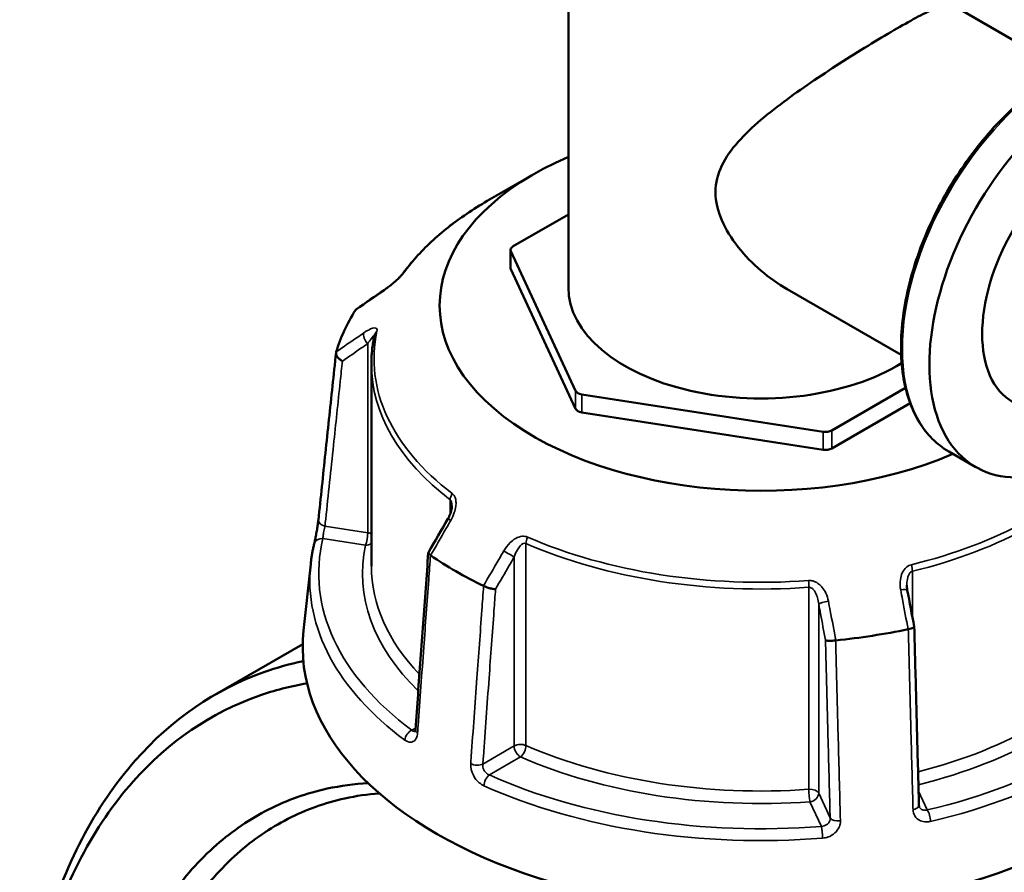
# Model space of a CAD drawing. Header units: millimetres. Extents: x 0 to 904, y 0 to 934.
# Tile 9 of 11: x 646 to 755, y 788 to 883. Entities that reach past the tile are written whole.
import ezdxf

# ---------------------------------------------------------------- set-up
doc = ezdxf.new("R2010")
doc.units = ezdxf.units.MM
doc.layers.add('Visible (ANSI)', color=7, linetype='Continuous', lineweight=50)
doc.layers.add('Visible Narrow (ANSI)', color=7, linetype='Continuous', lineweight=35)

msp = doc.modelspace()

# ---------------------------------------------------------------- linework, layer by layer
at = {"layer": 'Visible (ANSI)'}
for p, q in [((706.671, 889.7), (706.671, 853.302)), ((762.004, 877.448), (749.309, 884.778)), ((702.812, 865.896), (697.645, 862.912)), ((706.671, 861.418), (700.518, 857.866)), ((700.225, 855.457), (700.225, 857.458)), ((700.259, 857.308), (707.458, 841.797)), ((700.259, 855.308), (707.458, 839.797)), ((743.717, 845.774), (731.022, 853.104)), ((684.741, 844.757), (684.741, 822.275)), ((735.996, 837.383), (744.201, 842.12)), ((708.165, 841.389), (735.03, 837.233)), ((735.996, 835.382), (744.716, 840.416)), ((708.165, 839.389), (735.03, 835.233)), ((752.024, 833.3), (749.011, 835.039)), ((677.982, 822.506), (677.188, 815.115)), ((677.093, 813.604), (667.321, 807.962))]:
    msp.add_line(p, q, dxfattribs=at)
for centre, major_axis, ratio, start_param, end_param in [((764.492, 854.896), (-12.468, -21.596), 0.5773503, 2.300524, 7.124254), ((764.492, 854.896), (-8.312, -14.397), 0.5773503, 3.1415927, 6.2831853), ((728.091, 851.301), (-35.749, 0), 0.5773503, 5.3548596, 8.4955695), ((701.225, 857.458), (-1, 0), 0.5773503, 5.4977871, 6.5449847), ((701.225, 855.457), (-1, 0), 0.5773503, 0, 0.2617994), ((11632.78, -9772.766), (-14681.182, 6105.926), 0.7811665, 5.8147921, 5.8150737), ((728.091, 853.302), (-21.42, 0), 0.5773503, 0, 2.392124), ((728.091, 841.299), (-47.999, 0), 0.5773503, 5.9345816, 6.1081903), ((708.424, 841.947), (-1, 0), 0.5773503, 0.2617994, 1.3089969), ((708.424, 839.946), (-1, 0), 0.5773503, 0.2617994, 1.3089969), ((735.289, 837.791), (-1, 0), 0.5773503, 1.3089969, 2.3561945), ((735.289, 835.79), (-1, 0), 0.5773503, 1.3089969, 2.3561945), ((8677.318, -3822.002), (-8000.893, -13857.955), 0.5773851, 4.7102263, 4.7104977), ((728.091, 841.299), (-47.999, 0), 0.5773503, 0.6985938, 0.8722025), ((-2139.683, -2099.583), (-2409.457, 15580.337), 0.2116443, 4.8677793, 4.8680463), ((728.091, 813.293), (51, 0), 0.5773503, 3.0796893, 6.3450887), ((728.091, 841.299), (-47.999, 0), 0.5773503, 1.7457914, 1.9194001)]:
    msp.add_ellipse(centre, major_axis=major_axis, ratio=ratio, start_param=start_param, end_param=end_param, dxfattribs=at)
for points, knots in [([(731.022, 853.104), (730.028, 853.678), (729.039, 854.372), (727.185, 855.95), (726.318, 856.834), (724.821, 858.724), (724.191, 859.73), (723.302, 861.791), (723.047, 862.845), (723.047, 864.942), (723.302, 865.921), (724.191, 867.769), (724.821, 868.642), (726.318, 870.327), (727.185, 871.141), (729.039, 872.721), (730.028, 873.487), (731.969, 874.918), (732.991, 875.635), (735.101, 877.064), (736.188, 877.776), (738.337, 879.147), (739.401, 879.808), (741.419, 881.035), (742.373, 881.6), (744.101, 882.598), (744.904, 883.047), (746.323, 883.805), (746.938, 884.113), (747.956, 884.57), (748.361, 884.72), (748.971, 884.861), (749.178, 884.853), (749.309, 884.778)], [4.474068, 4.474068, 4.474068, 4.474068, 4.859256, 4.859256, 5.2444439, 5.2444439, 5.6296319, 5.6296319, 6.0148198, 6.0148198, 6.4000078, 6.4000078, 6.7851957, 6.7851957, 7.1703837, 7.1703837, 7.5555717, 7.5555717, 7.9222362, 7.9222362, 8.2889007, 8.2889007, 8.6555652, 8.6555652, 9.0222297, 9.0222297, 9.3888943, 9.3888943, 9.7555588, 9.7555588, 10.1222233, 10.1222233, 10.4888878, 10.4888878, 10.4888878, 10.4888878]), ([(749.011, 835.039), (747.681, 835.807), (746.56, 836.933), (744.83, 839.794), (744.233, 841.543), (743.624, 845.502), (743.625, 847.722), (744.232, 852.388), (744.84, 854.833), (746.595, 859.698), (747.741, 862.117), (750.458, 866.688), (752.026, 868.839), (755.432, 872.663), (757.268, 874.333), (761.032, 877.023), (762.959, 878.041), (766.71, 879.306), (768.537, 879.556), (771.573, 879.267), (772.833, 878.875), (773.948, 878.231)], [3.9269908, 3.9269908, 3.9269908, 3.9269908, 4.2347768, 4.2347768, 4.5507237, 4.5507237, 4.8734951, 4.8734951, 5.1967933, 5.1967933, 5.5195183, 5.5195183, 5.8420248, 5.8420248, 6.164815, 6.164815, 6.4881737, 6.4881737, 6.8105371, 6.8105371, 7.0685835, 7.0685835, 7.0685835, 7.0685835]), ([(697.645, 862.912), (696.855, 862.457), (696.096, 861.983), (694.639, 861.001), (693.942, 860.493), (692.616, 859.446), (691.987, 858.906), (690.8, 857.798), (690.241, 857.229), (689.2, 856.066), (688.717, 855.471), (688.273, 854.864)], [3.14159265, 3.14159265, 3.14159265, 3.14159265, 3.21871647, 3.21871647, 3.29584029, 3.29584029, 3.37296411, 3.37296411, 3.45008793, 3.45008793, 3.52721175, 3.52721175, 3.52721175, 3.52721175]), ([(688.273, 854.864), (688.255, 854.839), (688.23, 854.807), (688.162, 854.724), (688.115, 854.671), (687.995, 854.54), (687.918, 854.46), (687.729, 854.272), (687.613, 854.162), (687.337, 853.911), (687.175, 853.771), (686.853, 853.506), (686.694, 853.381), (686.407, 853.165), (686.277, 853.072), (686.154, 852.987)], [0, 0, 0, 0, 0.02448736, 0.02448736, 0.05566303, 0.05566303, 0.09536839, 0.09536839, 0.14762195, 0.14762195, 0.21670515, 0.21670515, 0.28578835, 0.28578835, 0.345416, 0.345416, 0.345416, 0.345416]), ([(685.087, 847.987), (685.041, 847.774), (685, 847.559), (684.926, 847.13), (684.893, 846.915), (684.838, 846.484), (684.815, 846.269), (684.778, 845.837), (684.764, 845.621), (684.745, 845.189), (684.741, 844.973), (684.741, 844.757)], [3.80317111, 3.80317111, 3.80317111, 3.80317111, 3.82793505, 3.82793505, 3.85269899, 3.85269899, 3.87746293, 3.87746293, 3.90222688, 3.90222688, 3.92699082, 3.92699082, 3.92699082, 3.92699082]), ([(678.838, 827.395), (678.969, 828.638), (679.1, 829.881), (679.363, 832.366), (679.494, 833.609), (679.756, 836.095), (679.887, 837.338), (680.15, 839.824), (680.281, 841.067), (680.544, 843.552), (680.675, 844.795), (680.806, 846.038)], [1.2046153, 1.2046153, 1.2046153, 1.2046153, 1.6705304, 1.6705304, 2.1364455, 2.1364455, 2.6023606, 2.6023606, 3.0682757, 3.0682757, 3.5341908, 3.5341908, 3.5341908, 3.5341908]), ([(681.512, 845.089), (681.51, 845.09), (681.509, 845.091), (681.393, 845.155), (681.285, 845.23), (681.095, 845.398), (681.014, 845.489), (680.886, 845.676), (680.842, 845.771), (680.798, 845.952), (680.798, 846.035), (680.82, 846.109)], [-0.15371258, -0.15371258, -0.15371258, -0.15371258, -0.15323742, -0.15323742, -0.11409173, -0.11409173, -0.07545617, -0.07545617, -0.03695795, -0.03695795, 0, 0, 0, 0]), ([(693.715, 828.969), (693.715, 828.896), (693.709, 828.812), (693.683, 828.634), (693.664, 828.539), (693.613, 828.345), (693.582, 828.246), (693.508, 828.047), (693.465, 827.946), (693.371, 827.748), (693.32, 827.65), (693.264, 827.553)], [0.13801183, 0.13801183, 0.13801183, 0.13801183, 0.17949263, 0.17949263, 0.22097343, 0.22097343, 0.26245423, 0.26245423, 0.30393503, 0.30393503, 0.34541583, 0.34541583, 0.34541583, 0.34541583]), ([(678.374, 824.77), (678.397, 824.867), (678.425, 824.988), (678.487, 825.275), (678.522, 825.445), (678.593, 825.809), (678.629, 826.003), (678.697, 826.391), (678.729, 826.586), (678.784, 826.953), (678.807, 827.127), (678.83, 827.321), (678.834, 827.358), (678.838, 827.395)], [0, 0, 0, 0, 0.05596137, 0.05596137, 0.11691794, 0.11691794, 0.17857848, 0.17857848, 0.2397459, 0.2397459, 0.2998994, 0.2998994, 0.31481354, 0.31481354, 0.31481354, 0.31481354]), ([(677.982, 822.506), (677.998, 822.658), (678.016, 822.809), (678.057, 823.112), (678.079, 823.263), (678.127, 823.565), (678.153, 823.716), (678.21, 824.018), (678.24, 824.168), (678.304, 824.469), (678.338, 824.62), (678.374, 824.77)], [2.418097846, 2.418097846, 2.418097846, 2.418097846, 2.433220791, 2.433220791, 2.448343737, 2.448343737, 2.463466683, 2.463466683, 2.478589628, 2.478589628, 2.493712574, 2.493712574, 2.493712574, 2.493712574]), ([(691.077, 823.76), (690.982, 822.447), (690.886, 821.135), (690.695, 818.51), (690.599, 817.198), (690.408, 814.573), (690.313, 813.26), (690.121, 810.635), (690.026, 809.323), (689.835, 806.698), (689.739, 805.386), (689.643, 804.073)], [0.5787429, 0.5787429, 0.5787429, 0.5787429, 1.0424553, 1.0424553, 1.5061677, 1.5061677, 1.96988, 1.96988, 2.4335924, 2.4335924, 2.8973048, 2.8973048, 2.8973048, 2.8973048]), ([(691.319, 823.487), (691.239, 823.537), (691.178, 823.587), (691.094, 823.681), (691.074, 823.724), (691.079, 823.773), (691.082, 823.785), (691.088, 823.796)], [-0.153594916, -0.153594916, -0.153594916, -0.153594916, -0.116550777, -0.116550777, -0.077962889, -0.077962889, -0.064730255, -0.064730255, -0.064730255, -0.064730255]), ([(698.565, 819.721), (698.564, 819.721), (698.563, 819.721), (698.478, 819.718), (698.378, 819.724), (698.158, 819.755), (698.04, 819.779), (697.796, 819.843), (697.673, 819.883), (697.441, 819.971), (697.334, 820.019), (697.24, 820.069)], [-0.15371258, -0.15371258, -0.15371258, -0.15371258, -0.15323729, -0.15323729, -0.11409168, -0.11409168, -0.07545593, -0.07545593, -0.03695789, -0.03695789, 0, 0, 0, 0]), ([(744.403, 819.613), (744.396, 819.648), (744.39, 819.684), (744.379, 819.755), (744.375, 819.79), (744.367, 819.861), (744.363, 819.897), (744.358, 819.967), (744.356, 820.002), (744.353, 820.072), (744.352, 820.107), (744.352, 820.141)], [0, 0, 0, 0, 0.014604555, 0.014604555, 0.02920911, 0.02920911, 0.043813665, 0.043813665, 0.05841822, 0.05841822, 0.073022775, 0.073022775, 0.073022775, 0.073022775]), ([(745.175, 815.524), (745.177, 815.514), (745.175, 815.503), (745.154, 815.466), (745.117, 815.438), (745, 815.382), (744.922, 815.354), (744.733, 815.302), (744.626, 815.278), (744.511, 815.258)], [-0.13081301, -0.13081301, -0.13081301, -0.13081301, -0.11409174, -0.11409174, -0.0754562, -0.0754562, -0.03695796, -0.03695796, 0, 0, 0, 0]), ([(745.697, 795.664), (745.662, 796.988), (745.627, 798.311), (745.558, 800.959), (745.523, 802.282), (745.454, 804.929), (745.419, 806.253), (745.349, 808.9), (745.315, 810.223), (745.245, 812.87), (745.21, 814.194), (745.176, 815.518)], [1.2046153, 1.2046153, 1.2046153, 1.2046153, 1.665167, 1.665167, 2.1257187, 2.1257187, 2.5862704, 2.5862704, 3.0468221, 3.0468221, 3.5073737, 3.5073737, 3.5073737, 3.5073737]), ([(736.422, 814.007), (736.301, 813.991), (736.178, 813.978), (735.935, 813.963), (735.818, 813.961), (735.61, 813.967), (735.521, 813.975), (735.377, 814.001), (735.324, 814.018), (735.292, 814.039), (735.292, 814.039), (735.291, 814.04)], [-0.15359504, -0.15359504, -0.15359504, -0.15359504, -0.11655084, -0.11655084, -0.07796278, -0.07796278, -0.03923704, -0.03923704, 0, 0, 0.00047627, 0.00047627, 0.00047627, 0.00047627]), ([(677.165, 811.703), (675.669, 811.394), (674.206, 810.987), (667.35, 808.556), (662.48, 805.208), (653.963, 795.544), (650.517, 788.941), (646.595, 775.128), (645.666, 768.298), (645.595, 761.101), (645.592, 760.797), (645.591, 760.492), (645.591, 760.187)], [0.5763125, 0.5763125, 0.5763125, 0.5763125, 0.6651714, 0.6651714, 1.0038012, 1.0038012, 1.3800534, 1.3800534, 1.6824415, 1.6824415, 1.6824415, 1.6952157, 1.6952157, 1.6952157, 1.6952157]), ([(688.758, 672.588), (684.459, 675.539), (680.271, 679.113), (671.855, 687.826), (667.691, 693.106), (660.479, 704.269), (657.381, 710.098), (653.258, 719.711), (651.904, 723.348), (649.572, 730.693), (648.595, 734.4), (647.04, 741.802), (646.462, 745.496), (645.719, 752.786), (645.554, 756.381), (645.597, 759.887), (645.684, 766.897), (646.608, 773.544), (650.467, 786.972), (653.843, 793.381), (662.161, 802.744), (666.908, 805.981), (673.936, 808.449), (675.735, 808.911), (677.581, 809.221)], [-3.058948, -3.058948, -3.058948, -3.058948, -2.8170809, -2.8170809, -2.5442478, -2.5442478, -2.2872179, -2.2872179, -2.1360238, -2.1360238, -1.9848297, -1.9848297, -1.8336356, -1.8336356, -1.6824415, -1.6824415, -1.6824415, -1.3800534, -1.3800534, -1.0038012, -1.0038012, -0.6651714, -0.6651714, -0.5536647, -0.5536647, -0.5536647, -0.5536647]), ([(689.643, 804.073), (689.64, 804.026), (689.634, 803.984), (689.62, 803.918), (689.612, 803.892), (689.6, 803.86), (689.595, 803.853), (689.595, 803.853)], [0, 0, 0, 0, 0.031458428, 0.031458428, 0.062916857, 0.062916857, 0.093079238, 0.093079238, 0.093079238, 0.093079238]), ([(684.388, 798.115), (682.835, 798.032), (681.314, 797.83), (677.547, 797.014), (675.357, 796.236), (671.223, 794.138), (669.28, 792.818), (665.588, 789.577), (663.858, 787.625), (660.788, 783.214), (659.449, 780.754), (656.395, 773.478), (655.106, 768.236), (654.518, 762.59), (653.929, 756.943), (654.041, 750.893), (655.788, 737.521), (657.67, 730.155), (663.216, 715.649), (666.955, 708.539), (675.812, 695.773), (680.948, 690.144), (688.978, 683.609), (691.618, 681.778), (694.288, 680.237)], [-2.6650431, -2.6650431, -2.6650431, -2.6650431, -2.5572653, -2.5572653, -2.3912054, -2.3912054, -2.2251455, -2.2251455, -2.0491953, -2.0491953, -1.873245, -1.873245, -1.5707963, -1.5707963, -1.5707963, -1.2683476, -1.2683476, -0.9164471, -0.9164471, -0.5487543, -0.5487543, -0.1756084, -0.1756084, 0, 0, 0, 0]), ([(695.882, 682.777), (693.306, 684.264), (690.759, 686.029), (683.01, 692.328), (678.051, 697.752), (669.487, 710.064), (665.864, 716.924), (660.475, 730.94), (658.636, 738.067), (656.91, 751.022), (656.783, 756.891), (657.335, 762.376), (657.887, 767.86), (659.119, 772.959), (662.057, 780.045), (663.348, 782.443), (666.312, 786.747), (667.986, 788.653), (671.56, 791.82), (673.442, 793.112), (677.451, 795.168), (679.576, 795.932), (683.045, 796.696), (684.325, 796.884), (685.628, 796.984)], [0, 0, 0, 0, 0.1756084, 0.1756084, 0.5487543, 0.5487543, 0.9164471, 0.9164471, 1.2683476, 1.2683476, 1.5707963, 1.5707963, 1.5707963, 1.873245, 1.873245, 2.0491953, 2.0491953, 2.2251455, 2.2251455, 2.3912054, 2.3912054, 2.5572653, 2.5572653, 2.6509159, 2.6509159, 2.6509159, 2.6509159]), ([(745.735, 795.488), (745.731, 795.497), (745.727, 795.507), (745.72, 795.527), (745.716, 795.537), (745.71, 795.559), (745.708, 795.571), (745.703, 795.595), (745.701, 795.608), (745.698, 795.635), (745.697, 795.65), (745.697, 795.664)], [0.24445822, 0.24445822, 0.24445822, 0.24445822, 0.258529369, 0.258529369, 0.272600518, 0.272600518, 0.286671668, 0.286671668, 0.300742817, 0.300742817, 0.314813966, 0.314813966, 0.314813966, 0.314813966])]:
    msp.add_open_spline(points, degree=3, knots=knots, dxfattribs=at)
for points in [[(682.987, 850.779), (682.984, 850.774), (682.981, 850.77), (682.979, 850.765)], [(682.987, 850.779), (683.014, 850.818), (683.048, 850.853), (683.089, 850.881)], [(680.824, 846.124), (680.823, 846.119), (680.821, 846.114), (680.82, 846.109)], [(691.319, 823.487), (691.324, 823.484), (691.33, 823.48), (691.335, 823.476)], [(697.22, 820.079), (697.227, 820.075), (697.233, 820.072), (697.24, 820.069)], [(744.486, 815.254), (744.494, 815.255), (744.503, 815.257), (744.511, 815.258)], [(736.422, 814.007), (736.43, 814.008), (736.439, 814.009), (736.447, 814.01)]]:
    msp.add_open_spline(points, degree=3, dxfattribs=at)
at = {"layer": 'Visible Narrow (ANSI)'}
for p, q in [((700.259, 855.308), (700.259, 857.308)), ((684.339, 847.032), (684.339, 825.995)), ((707.458, 841.797), (707.458, 839.797)), ((708.165, 839.389), (708.165, 841.389)), ((735.03, 837.233), (735.03, 835.233)), ((735.996, 835.382), (735.996, 837.383)), ((693.513, 829.662), (693.513, 828.063)), ((684.339, 825.995), (679.573, 826.732)), ((679.346, 825.353), (684.08, 824.621)), ((701.945, 802.311), (701.945, 824.793)), ((700.635, 823.296), (700.635, 802.259)), ((744.963, 816.647), (744.963, 821.702)), ((733.444, 819.92), (733.444, 797.438)), ((734.534, 797.015), (734.534, 818.052)), ((689.656, 804.249), (689.25, 804.014)), ((700.635, 802.259), (697.146, 800.245)), ((697.876, 799.034), (701.342, 801.034)), ((735.811, 794.263), (734.534, 797.015)), ((746.621, 795.139), (745.656, 797.217)), ((733.568, 796.049), (734.836, 793.316))]:
    msp.add_line(p, q, dxfattribs=at)
for centre, major_axis, ratio, start_param, end_param in [((761.48, 856.635), (-12.468, -21.596), 0.5773503, 3.1415927, 6.2831853), ((728.091, 845.334), (43.057, 0), 0.5773503, 2.3561945, 2.7418136), ((689.08, 854.274), (-0.807, 0.591), 0.7521134, 6.0009627, 6.2831853), ((686.72, 852.163), (-0.566, 0.824), 0.557115, 0, 0.2527202), ((728.091, 845.334), (-43.057, 0), 0.5773503, 6.1593656, 6.9306038), ((686.065, 847.777), (-0.978, 0.211), 0.8102456, 5.6707033, 6.2831853), ((684.598, 847.59), (-0.566, 0.824), 0.557115, 0.3842372, 1.889275), ((728.091, 844.757), (-43.35, 0), 0.5773503, 0, 0.6474185), ((728.091, 845.334), (-43.057, 0), 0.5773503, 1.9705754, 2.6858881), ((728.091, 844.757), (43.35, 0), 0.5773503, 5.112168, 5.8424478), ((694.31, 830.01), (0.607, 0.795), 0.6512731, 1.6499882, 2.4353864), ((694.129, 827.052), (-0.865, 0.501), 0.0017704, 5.3936283, 6.2831853), ((679.832, 827.29), (-0.994, 0.105), 0.5936203, 0, 1.3706163), ((679.346, 824.536), (-0.972, 0.233), 0.8087883, 4.9038811, 6.2831853), ((684.08, 825.437), (-0.153, -0.988), 0.2113249, 0.6319143, 2.2027106), ((684.08, 825.437), (-1, 0), 0.5773503, 3.990955, 4.4505896), ((702.548, 825.254), (-0.4, -0.916), 0.492453, 4.6522942, 5.4376924), ((728.091, 845.334), (-43.057, 0), 0.5773503, 0.9233778, 1.694616), ((728.091, 821.458), (-49.209, 0), 0.5773503, 6.1456672, 6.9443022), ((728.091, 821.458), (-44.35, 0), 0.5773503, 6.1593656, 6.8190563), ((684.08, 825.437), (0.978, -0.211), 0.8102456, 4.8853051, 5.6135457), ((728.091, 844.757), (43.35, 0), 0.5773503, 4.0649705, 4.8362087), ((699.928, 823.705), (-0.865, 0.501), 0.0017704, 3.7570734, 5.2621112), ((728.091, 820.713), (-50.205, 0), 0.5773503, 6.221282, 6.9443022), ((728.091, 822.275), (-43.35, 0), 0.5773503, 0, 0.5021301), ((744.574, 822.234), (0.237, -0.972), 0.3177926, 0.9161026, 1.7015008), ((733.321, 820.493), (-0.072, 0.997), 0.1008402, 4.0932818, 4.8786799), ((743.42, 819.427), (0.983, 0.186), 0.1515234, 0, 1.2895813), ((735.5, 818.202), (-0.983, -0.186), 0.1515234, 4.562691, 6.0677288), ((728.091, 822.275), (-43.35, 0), 0.5773503, 1.9865673, 2.7418136), ((728.091, 821.458), (44.35, 0), 0.5773503, 5.1191525, 5.8834062), ((728.091, 821.458), (49.209, 0), 0.5773503, 5.0984697, 5.8971046), ((728.091, 820.713), (50.205, 0), 0.5773503, 5.0984697, 5.8971046), ((689.25, 803.198), (0.596, 0.803), 0.6444664, 0.8557592, 2.339289), ((690.641, 804.001), (-0.997, 0.073), 0.524643, 0, 0.7421181), ((701.342, 801.851), (-1, 0), 0.5773503, 4.0649705, 5.4977871), ((701.342, 801.851), (0.5, -0.866), 0.5773503, 3.9269908, 5.4977871), ((701.342, 801.851), (0.4, 0.916), 0.492453, 3.866896, 5.4376924), ((728.091, 822.275), (-43.35, 0), 0.5773503, 0.9233778, 1.694616), ((696.439, 800.653), (0.997, -0.073), 0.524643, 4.0504992, 5.5379013), ((728.091, 821.458), (44.35, 0), 0.5773503, 4.0649705, 4.8362087), ((697.876, 798.217), (-0.41, -0.912), 0.5013279, 3.8721145, 5.3556444), ((728.091, 821.458), (-49.209, 0), 0.5773503, 0.9096795, 1.7083144), ((728.091, 820.713), (50.205, 0), 0.5773503, 4.0512721, 4.8499071), ((733.568, 796.865), (1, 0), 0.5773503, 0.2617994, 1.694616), ((733.568, 796.865), (0.072, -0.997), 0.1008402, 4.0932818, 5.6640781), ((733.568, 796.865), (0.907, 0.421), 0.7886751, 4.3615096, 5.9323059), ((744.697, 795.638), (1, 0.026), 0.5061606, 5.0433355, 6.2831853), ((746.621, 794.322), (0.228, -0.974), 0.3074604, 1.0061095, 2.4896394), ((736.777, 794.413), (-1, -0.026), 0.5061606, 0.2475523, 1.7349544), ((734.836, 792.499), (-0.08, 0.997), 0.1119295, 4.1796972, 5.663227)]:
    msp.add_ellipse(centre, major_axis=major_axis, ratio=ratio, start_param=start_param, end_param=end_param, dxfattribs=at)
for points, knots in [([(686.057, 852.882), (686.272, 853.03), (686.498, 853.197), (686.92, 853.53), (687.114, 853.691), (687.436, 853.973), (687.565, 854.09), (687.824, 854.336), (687.955, 854.466), (688.161, 854.685), (688.242, 854.776), (688.355, 854.913), (688.395, 854.963), (688.429, 855.01)], [-0.345416, -0.345416, -0.345416, -0.345416, -0.25131567, -0.25131567, -0.17440412, -0.17440412, -0.12292214, -0.12292214, -0.06721438, -0.06721438, -0.02585168, -0.02585168, 0, 0, 0, 0]), ([(682.979, 850.765), (683.753, 851.298), (684.527, 851.83), (685.301, 852.362), (685.553, 852.536), (685.805, 852.709), (686.057, 852.882)], [-1.97914638, -1.97914638, -1.97914638, -1.97914638, -1.63999425, -1.63999425, -1.63999425, -1.52956, -1.52956, -1.52956, -1.52956]), ([(685.363, 848.404), (685.389, 848.526), (685.382, 848.621), (685.251, 848.851), (684.974, 848.808), (684.424, 848.569), (684.168, 848.42), (683.901, 848.236)], [-0.34541683, -0.34541683, -0.34541683, -0.34541683, -0.28278882, -0.28278882, -0.11734182, -0.11734182, 0, 0, 0, 0]), ([(683.901, 848.236), (683.649, 848.063), (683.397, 847.89), (683.145, 847.717), (682.371, 847.186), (681.598, 846.655), (680.824, 846.124)], [-2.74525, -2.74525, -2.74525, -2.74525, -2.63478434, -2.63478434, -2.63478434, -2.29566362, -2.29566362, -2.29566362, -2.29566362]), ([(684.339, 847.032), (684.473, 847.237), (684.601, 847.424), (684.876, 847.797), (685.015, 847.958), (685.069, 847.943), (685.073, 847.939), (685.076, 847.933)], [0, 0, 0, 0, 0.11734182, 0.11734182, 0.28278882, 0.28278882, 0.30141453, 0.30141453, 0.30141453, 0.30141453]), ([(681.512, 845.089), (682.202, 845.564), (682.892, 846.038), (683.583, 846.513), (683.835, 846.686), (684.087, 846.859), (684.339, 847.032)], [2.33212986, 2.33212986, 2.33212986, 2.33212986, 2.63478434, 2.63478434, 2.63478434, 2.74525, 2.74525, 2.74525, 2.74525]), ([(679.573, 826.732), (679.601, 826.989), (679.628, 827.246), (679.944, 830.244), (680.234, 832.985), (680.523, 835.727), (680.773, 838.092), (681.022, 840.457), (681.352, 843.578), (681.432, 844.334), (681.512, 845.089)], [1.2046153, 1.2046153, 1.2046153, 1.2046153, 1.3008619, 1.3008619, 2.3285299, 2.3285299, 2.3285299, 3.215225, 3.215225, 3.4984336, 3.4984336, 3.4984336, 3.4984336]), ([(693.585, 827.369), (693.743, 827.642), (693.875, 827.93), (694.055, 828.465), (694.114, 828.709), (694.163, 829.113), (694.169, 829.274), (694.146, 829.598), (694.114, 829.762), (694.016, 830.017), (693.96, 830.116), (693.848, 830.254), (693.799, 830.301), (693.746, 830.341)], [-0.34541583, -0.34541583, -0.34541583, -0.34541583, -0.25081718, -0.25081718, -0.17415567, -0.17415567, -0.12305037, -0.12305037, -0.06721438, -0.06721438, -0.02585168, -0.02585168, 0, 0, 0, 0]), ([(693.513, 829.662), (693.539, 829.642), (693.562, 829.616), (693.617, 829.536), (693.645, 829.474), (693.693, 829.305), (693.708, 829.191), (693.714, 829.036), (693.715, 829.003), (693.715, 828.969)], [0, 0, 0, 0, 0.02585168, 0.02585168, 0.06721438, 0.06721438, 0.12305037, 0.12305037, 0.13801183, 0.13801183, 0.13801183, 0.13801183]), ([(679.346, 825.353), (679.348, 825.412), (679.354, 825.484), (679.377, 825.692), (679.4, 825.843), (679.464, 826.204), (679.507, 826.417), (679.555, 826.646), (679.564, 826.69), (679.573, 826.732)], [0, 0, 0, 0, 0.06043739, 0.06043739, 0.15713721, 0.15713721, 0.28284699, 0.28284699, 0.31481354, 0.31481354, 0.31481354, 0.31481354]), ([(691.335, 823.476), (691.901, 824.455), (692.467, 825.434), (693.032, 826.413), (693.217, 826.732), (693.401, 827.05), (693.585, 827.369)], [-1.97914638, -1.97914638, -1.97914638, -1.97914638, -1.63999115, -1.63999115, -1.63999115, -1.52956, -1.52956, -1.52956, -1.52956]), ([(702.122, 825.506), (701.934, 825.587), (701.723, 825.614), (701.03, 825.54), (700.568, 825.252), (699.912, 824.621), (699.673, 824.306), (699.476, 823.968)], [-0.34541645, -0.34541645, -0.34541645, -0.34541645, -0.27620858, -0.27620858, -0.11734182, -0.11734182, 0, 0, 0, 0]), ([(700.635, 823.296), (700.733, 823.578), (700.852, 823.848), (701.178, 824.41), (701.407, 824.688), (701.749, 824.828), (701.853, 824.834), (701.945, 824.793)], [0, 0, 0, 0, 0.11734182, 0.11734182, 0.27620858, 0.27620858, 0.34541645, 0.34541645, 0.34541645, 0.34541645]), ([(689.88, 803.701), (689.9, 803.973), (689.919, 804.245), (690.151, 807.427), (690.362, 810.335), (690.574, 813.244), (690.756, 815.754), (690.939, 818.264), (691.187, 821.678), (691.253, 822.583), (691.319, 823.487)], [-2.8973048, -2.8973048, -2.8973048, -2.8973048, -2.8010583, -2.8010583, -1.7733903, -1.7733903, -1.7733903, -0.8866951, -0.8866951, -0.5671389, -0.5671389, -0.5671389, -0.5671389]), ([(699.476, 823.968), (699.291, 823.649), (699.107, 823.331), (698.922, 823.013), (698.355, 822.035), (697.787, 821.057), (697.22, 820.079)], [-0.97913562, -0.97913562, -0.97913562, -0.97913562, -0.86870447, -0.86870447, -0.86870447, -0.52954924, -0.52954924, -0.52954924, -0.52954924]), ([(698.565, 819.721), (699.07, 820.594), (699.576, 821.468), (700.081, 822.341), (700.266, 822.659), (700.45, 822.978), (700.635, 823.296)], [0.56601548, 0.56601548, 0.56601548, 0.56601548, 0.86870447, 0.86870447, 0.86870447, 0.97913562, 0.97913562, 0.97913562, 0.97913562]), ([(744.849, 822.435), (744.648, 822.386), (744.462, 822.288), (743.906, 821.82), (743.7, 821.296), (743.578, 820.39), (743.595, 820.001), (743.666, 819.621)], [-0.34541684, -0.34541684, -0.34541684, -0.34541684, -0.28109054, -0.28109054, -0.11734182, -0.11734182, 0, 0, 0, 0]), ([(744.352, 820.142), (744.352, 820.255), (744.357, 820.368), (744.4, 820.888), (744.5, 821.286), (744.773, 821.614), (744.864, 821.678), (744.963, 821.702)], [0.07302277, 0.07302277, 0.07302277, 0.07302277, 0.11734182, 0.11734182, 0.28109054, 0.28109054, 0.34541684, 0.34541684, 0.34541684, 0.34541684]), ([(697.24, 820.069), (697.174, 819.164), (697.108, 818.26), (696.859, 814.846), (696.676, 812.337), (696.492, 809.827), (696.28, 806.919), (696.068, 804.01), (695.836, 800.83), (695.816, 800.557), (695.796, 800.285)], [-3.5347812, -3.5347812, -3.5347812, -3.5347812, -3.215225, -3.215225, -2.3285299, -2.3285299, -2.3285299, -1.3008619, -1.3008619, -1.2046153, -1.2046153, -1.2046153, -1.2046153]), ([(735.619, 818.377), (735.561, 818.681), (735.467, 818.979), (735.225, 819.493), (735.09, 819.713), (734.817, 820.045), (734.695, 820.168), (734.412, 820.392), (734.25, 820.49), (733.945, 820.61), (733.809, 820.645), (733.583, 820.67), (733.495, 820.672), (733.408, 820.666)], [-0.34541603, -0.34541603, -0.34541603, -0.34541603, -0.25141662, -0.25141662, -0.17445287, -0.17445287, -0.12288915, -0.12288915, -0.06721438, -0.06721438, -0.02585168, -0.02585168, 0, 0, 0, 0]), ([(733.444, 819.92), (733.487, 819.923), (733.53, 819.92), (733.641, 819.895), (733.709, 819.864), (733.859, 819.762), (733.939, 819.68), (734.078, 819.496), (734.138, 819.395), (734.273, 819.125), (734.339, 818.947), (734.458, 818.534), (734.505, 818.295), (734.534, 818.052)], [0, 0, 0, 0, 0.02585168, 0.02585168, 0.06721438, 0.06721438, 0.12288915, 0.12288915, 0.17445287, 0.17445287, 0.25141662, 0.25141662, 0.34541603, 0.34541603, 0.34541603, 0.34541603]), ([(697.146, 800.245), (697.166, 800.517), (697.186, 800.79), (697.417, 803.971), (697.629, 806.879), (697.841, 809.788), (698.024, 812.297), (698.207, 814.807), (698.448, 818.118), (698.506, 818.92), (698.565, 819.721)], [1.2046153, 1.2046153, 1.2046153, 1.2046153, 1.3008619, 1.3008619, 2.3285299, 2.3285299, 2.3285299, 3.215225, 3.215225, 3.4984336, 3.4984336, 3.4984336, 3.4984336]), ([(743.666, 819.621), (743.733, 819.264), (743.8, 818.906), (743.868, 818.549), (744.074, 817.45), (744.28, 816.352), (744.486, 815.254)], [-2.9717419, -2.9717419, -2.9717419, -2.9717419, -2.86130766, -2.86130766, -2.86130766, -2.52215552, -2.52215552, -2.52215552, -2.52215552]), ([(734.534, 818.052), (734.601, 817.695), (734.669, 817.337), (734.736, 816.979), (734.921, 815.999), (735.106, 815.019), (735.291, 814.04)], [1.52956, 1.52956, 1.52956, 1.52956, 1.64002566, 1.64002566, 1.64002566, 1.94268014, 1.94268014, 1.94268014, 1.94268014]), ([(736.447, 814.01), (736.239, 815.108), (736.031, 816.206), (735.822, 817.304), (735.754, 817.661), (735.686, 818.019), (735.619, 818.377)], [-1.97914638, -1.97914638, -1.97914638, -1.97914638, -1.64002566, -1.64002566, -1.64002566, -1.52956, -1.52956, -1.52956, -1.52956]), ([(744.511, 815.258), (744.534, 814.34), (744.558, 813.422), (744.649, 809.955), (744.715, 807.407), (744.782, 804.858), (744.859, 801.905), (744.936, 798.951), (745.02, 795.721), (745.027, 795.445), (745.035, 795.168)], [-3.5347812, -3.5347812, -3.5347812, -3.5347812, -3.215225, -3.215225, -2.3285299, -2.3285299, -2.3285299, -1.3008619, -1.3008619, -1.2046153, -1.2046153, -1.2046153, -1.2046153]), ([(735.291, 814.04), (735.313, 813.226), (735.334, 812.412), (735.423, 809.05), (735.489, 806.501), (735.556, 803.953), (735.634, 801), (735.711, 798.046), (735.796, 794.817), (735.804, 794.54), (735.811, 794.263)], [0.6034865, 0.6034865, 0.6034865, 0.6034865, 0.8866951, 0.8866951, 1.7733903, 1.7733903, 1.7733903, 2.8010583, 2.8010583, 2.8973048, 2.8973048, 2.8973048, 2.8973048]), ([(736.953, 793.918), (736.946, 794.195), (736.939, 794.471), (736.853, 797.701), (736.775, 800.654), (736.697, 803.608), (736.63, 806.156), (736.562, 808.704), (736.471, 812.17), (736.446, 813.089), (736.422, 814.007)], [-2.8973048, -2.8973048, -2.8973048, -2.8973048, -2.8010583, -2.8010583, -1.7733903, -1.7733903, -1.7733903, -0.8866951, -0.8866951, -0.5671389, -0.5671389, -0.5671389, -0.5671389]), ([(688.463, 802.916), (688.511, 802.881), (688.558, 802.849), (688.832, 802.691), (689.061, 802.649), (689.412, 802.742), (689.546, 802.837), (689.728, 803.09), (689.79, 803.227), (689.855, 803.482), (689.872, 803.589), (689.88, 803.701)], [-0.31481112, -0.31481112, -0.31481112, -0.31481112, -0.29222008, -0.29222008, -0.18520991, -0.18520991, -0.1028944, -0.1028944, -0.03957477, -0.03957477, 0, 0, 0, 0]), ([(689.612, 803.894), (689.609, 803.893), (689.607, 803.893), (689.511, 803.867), (689.407, 803.891), (689.29, 803.978), (689.27, 803.995), (689.25, 804.014)], [0.18243851, 0.18243851, 0.18243851, 0.18243851, 0.18520991, 0.18520991, 0.29222008, 0.29222008, 0.31481112, 0.31481112, 0.31481112, 0.31481112]), ([(695.796, 800.285), (695.767, 799.884), (695.872, 799.416), (696.258, 798.677), (696.486, 798.387), (696.911, 798.027), (697.086, 797.914), (697.265, 797.834)], [-0.31481287, -0.31481287, -0.31481287, -0.31481287, -0.1729885, -0.1729885, -0.06653404, -0.06653404, 0, 0, 0, 0]), ([(697.876, 799.034), (697.779, 799.067), (697.685, 799.118), (697.462, 799.287), (697.346, 799.428), (697.159, 799.797), (697.117, 800.036), (697.146, 800.245)], [0, 0, 0, 0, 0.06653404, 0.06653404, 0.1729885, 0.1729885, 0.31481287, 0.31481287, 0.31481287, 0.31481287]), ([(745.035, 795.168), (745.041, 794.918), (745.109, 794.68), (745.376, 794.241), (745.594, 794.053), (746.064, 793.85), (746.296, 793.804), (746.688, 793.806), (746.842, 793.825), (746.996, 793.861)], [-0.31481397, -0.31481397, -0.31481397, -0.31481397, -0.2278058, -0.2278058, -0.12655878, -0.12655878, -0.04867645, -0.04867645, 0, 0, 0, 0]), ([(746.621, 795.139), (746.548, 795.116), (746.475, 795.102), (746.288, 795.091), (746.176, 795.11), (745.948, 795.208), (745.84, 795.303), (745.756, 795.446), (745.745, 795.467), (745.735, 795.488)], [0, 0, 0, 0, 0.04867645, 0.04867645, 0.12655878, 0.12655878, 0.2278058, 0.2278058, 0.24445822, 0.24445822, 0.24445822, 0.24445822]), ([(735.811, 794.263), (735.814, 794.203), (735.81, 794.142), (735.783, 793.986), (735.75, 793.891), (735.637, 793.691), (735.547, 793.59), (735.269, 793.388), (735.055, 793.318), (734.836, 793.316)], [0, 0, 0, 0, 0.03986256, 0.03986256, 0.10364264, 0.10364264, 0.18655676, 0.18655676, 0.31481094, 0.31481094, 0.31481094, 0.31481094]), ([(734.973, 792.001), (735.405, 792.035), (735.834, 792.194), (736.396, 792.612), (736.58, 792.813), (736.814, 793.206), (736.885, 793.388), (736.946, 793.687), (736.956, 793.803), (736.953, 793.918)], [-0.31481094, -0.31481094, -0.31481094, -0.31481094, -0.18655676, -0.18655676, -0.10364264, -0.10364264, -0.03986256, -0.03986256, 0, 0, 0, 0])]:
    msp.add_open_spline(points, degree=3, knots=knots, dxfattribs=at)

doc.saveas('drawing.dxf')
